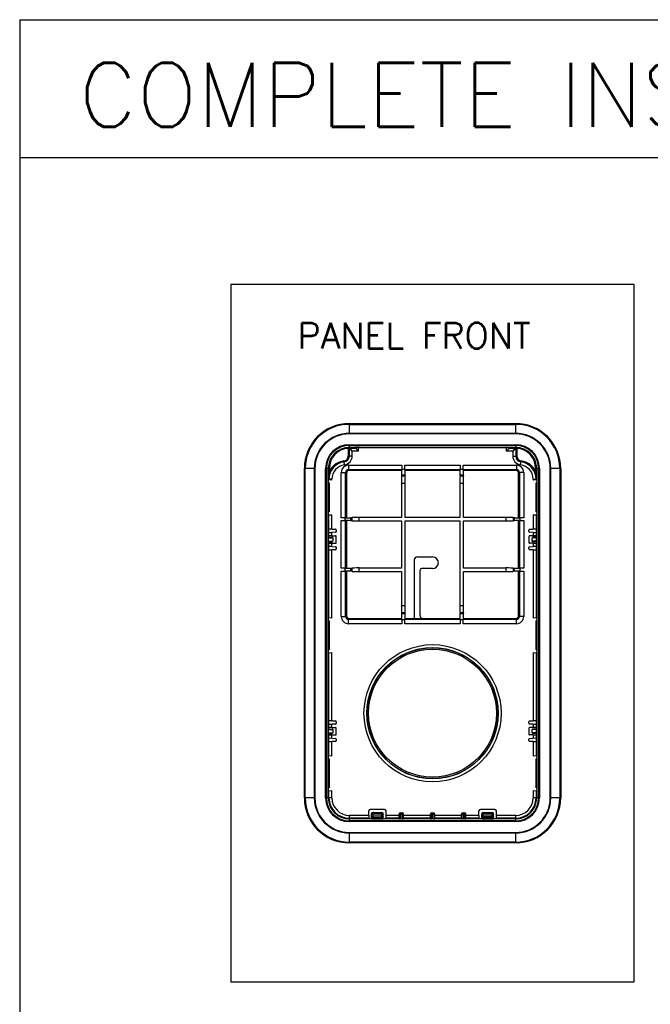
# Model space of a CAD drawing. Header units: millimetres. Extents: x 1095 to 2053, y 0 to 677.
# Tile 11 of 19: x 1568 to 1677, y 134 to 303. Entities that reach past the tile are written whole.
import ezdxf

# ---------------------------------------------------------------- set-up
doc = ezdxf.new("R2010")
doc.units = ezdxf.units.MM
doc.header["$LTSCALE"] = 0.3
doc.layers.add('7_ALL_FEATURES', color=7, linetype='Continuous')
doc.layers.add('AM_0', color=7, linetype='Continuous', lineweight=30)
doc.layers.add('AM_6_Text', color=7, linetype='Continuous', lineweight=20)
doc.styles.add('WHGTXT', font='simplex', dxfattribs={"bigfont": 'whgtxt'})

# ---------------------------------------------------------------- blocks, each defined once
blk = doc.blocks.new('A$C35d038b0')
at = {"layer": '7_ALL_FEATURES', "color": 7, "linetype": 'Continuous'}
for p, q in [((15.5, 140.8), (15.5, 144.4)), ((15.5, 144.4), (72.8, 144.4)), ((15.5, 144.1), (72.8, 144.1)), ((72.8, 140.8), (72.8, 144.4)), ((72.8, 140.99), (15.5, 140.99)), ((72.8, 140.8), (15.5, 140.8)), ((15.1, 136.07), (15.12, 135.82)), ((15.12, 135.82), (15.12, 133.18)), ((15.42, 135.77), (15.42, 133.23)), ((15.49, 135.62), (15.42, 135.77)), ((15.49, 133.15), (15.49, 135.62)), ((16.49, 134.92), (15.49, 135.62)), ((15.5, 135.61), (15.49, 135.62)), ((15.5, 136.08), (15.5, 137.09)), ((15.5, 137.09), (72.8, 137.09)), ((15.5, 136.81), (72.8, 136.81)), ((15.5, 136.15), (18.66, 136.15)), ((15.5, 136.08), (15.72, 136.07)), ((15.79, 135.92), (15.72, 136.07)), ((16.49, 134.92), (15.79, 135.92)), ((15.8, 135.91), (15.79, 135.92)), ((15.79, 135.92), (17.63, 135.92)), ((17.63, 135.92), (17.64, 136.13)), ((18.63, 134.92), (17.63, 135.92)), ((18.63, 134.92), (18.64, 136.15)), ((18.84, 136.15), (69.46, 136.15)), ((69.64, 136.15), (72.8, 136.15)), ((69.67, 134.92), (69.66, 136.15)), ((70.67, 135.92), (69.67, 134.92)), ((70.67, 135.92), (70.66, 136.13)), ((70.67, 135.92), (72.51, 135.92)), ((72.51, 135.92), (71.81, 134.92)), ((72.81, 135.62), (71.81, 134.92)), ((72.51, 135.92), (72.5, 135.91)), ((72.58, 136.07), (72.51, 135.92)), ((72.58, 136.07), (72.8, 136.08)), ((72.8, 137.09), (72.8, 136.08)), ((72.81, 135.62), (72.8, 135.61)), ((72.88, 135.77), (72.81, 135.62)), ((72.81, 135.62), (72.81, 133.15)), ((72.88, 135.77), (72.88, 133.23)), ((73.18, 135.82), (73.2, 136.07)), ((73.18, 135.82), (73.18, 133.18)), ((15.27, 133.18), (15.12, 133.18)), ((15.42, 133.23), (15.42, 133.18)), ((15.47, 133.18), (15.49, 133.15)), ((16.49, 133.15), (15.49, 133.15)), ((16.49, 133.15), (16.49, 134.92)), ((18.63, 134.92), (16.49, 134.92)), ((71.81, 134.92), (69.67, 134.92)), ((71.81, 134.92), (71.81, 133.15)), ((71.81, 133.15), (72.81, 133.15)), ((72.83, 133.18), (72.81, 133.15)), ((72.88, 133.23), (72.88, 133.18)), ((72.89, 133.21), (72.88, 133.23)), ((0, 15.5), (0, 128.9)), ((3.6, 128.9), (0, 128.9)), ((0.3, 15.5), (0.3, 128.9)), ((3.41, 128.9), (3.41, 15.5)), ((3.6, 128.9), (3.6, 15.5)), ((7.31, 15.5), (7.31, 128.9)), ((8.34, 128.9), (7.31, 128.9)), ((7.59, 15.5), (7.59, 128.9)), ((8.25, 15.5), (8.25, 128.9)), ((8.34, 128.9), (8.35, 129.26)), ((8.35, 127.83), (8.34, 128.9)), ((8.65, 127.88), (8.64, 128.95)), ((13.65, 131.24), (13.62, 131.48)), ((13.86, 130.17), (13.74, 131.16)), ((15.21, 130.04), (15.21, 128.54)), ((15.21, 130.04), (33.59, 130.04)), ((33.59, 130.04), (33.59, 128.69)), ((34.61, 128.69), (34.61, 130.04)), ((34.61, 130.04), (53.69, 130.04)), ((53.69, 130.04), (53.69, 128.69)), ((54.71, 128.69), (54.71, 130.04)), ((54.71, 130.04), (73.09, 130.04)), ((73.09, 130.04), (73.09, 128.54)), ((74.44, 130.17), (74.56, 131.16)), ((74.68, 131.48), (74.65, 131.24)), ((79.65, 127.88), (79.66, 128.95)), ((79.96, 128.9), (79.95, 129.22)), ((79.95, 127.83), (79.96, 128.9)), ((80.99, 128.9), (79.96, 128.9)), ((80.05, 128.9), (80.05, 15.5)), ((80.71, 128.9), (80.71, 15.5)), ((80.99, 128.9), (80.99, 15.5)), ((84.7, 15.5), (84.7, 128.9)), ((88.3, 128.9), (84.7, 128.9)), ((84.89, 15.5), (84.89, 128.9)), ((88, 128.9), (88, 15.5)), ((88.3, 128.9), (88.3, 15.5)), ((8.36, 125.27), (8.36, 126.17)), ((12.71, 111.96), (12.71, 127.54)), ((12.71, 127.54), (14.21, 127.54)), ((14.21, 111.96), (14.21, 127.54)), ((14.21, 127.54), (14.5, 127.25)), ((14.5, 127.25), (14.5, 112.05)), ((15.21, 128.54), (15.5, 128.25)), ((15.21, 128.54), (33.59, 128.54)), ((33.5, 128.25), (15.5, 128.25)), ((33.5, 128.25), (33.59, 128.54)), ((33.52, 126.33), (33.58, 126.69)), ((33.52, 126.33), (34.68, 126.33)), ((33.58, 126.69), (34.62, 126.69)), ((33.59, 128.69), (34.61, 128.69)), ((34.61, 128.54), (34.7, 128.25)), ((34.61, 128.54), (53.69, 128.54)), ((34.62, 126.69), (34.68, 126.33)), ((53.6, 128.25), (34.7, 128.25)), ((53.6, 128.25), (53.69, 128.54)), ((53.62, 126.33), (53.68, 126.69)), ((53.62, 126.33), (54.78, 126.33)), ((53.68, 126.69), (54.72, 126.69)), ((53.69, 128.69), (54.71, 128.69)), ((54.71, 128.54), (54.8, 128.25)), ((54.71, 128.54), (73.09, 128.54)), ((54.72, 126.69), (54.78, 126.33)), ((72.8, 128.25), (54.8, 128.25)), ((73.09, 128.54), (72.8, 128.25)), ((74.09, 127.54), (73.8, 127.25)), ((73.8, 112.05), (73.8, 127.25)), ((74.09, 127.54), (74.09, 111.96)), ((75.59, 127.54), (74.09, 127.54)), ((75.59, 127.54), (75.59, 111.96)), ((79.94, 126.17), (79.94, 125.27)), ((8.27, 112.95), (8.27, 124.95)), ((8.48, 124.95), (8.27, 124.95)), ((8.29, 113.95), (8.29, 123.95)), ((8.29, 123.95), (8.5, 123.95)), ((8.36, 125.27), (8.48, 125.21)), ((8.48, 124.95), (8.48, 125.21)), ((9.48, 125.21), (8.48, 125.21)), ((9.48, 124.9), (8.48, 124.95)), ((8.5, 123.95), (8.5, 113.95)), ((9.48, 124.9), (9.48, 125.21)), ((33.51, 123.83), (33.51, 112.04)), ((33.51, 123.83), (34.69, 123.83)), ((34.69, 112.04), (34.69, 123.83)), ((53.61, 123.83), (53.61, 112.04)), ((53.61, 123.83), (54.79, 123.83)), ((54.79, 112.04), (54.79, 123.83)), ((78.82, 125.21), (78.82, 124.9)), ((78.82, 125.21), (79.82, 125.21)), ((79.82, 124.95), (78.82, 124.9)), ((79.8, 113.95), (79.8, 123.95)), ((80.01, 123.95), (79.8, 123.95)), ((79.82, 125.21), (79.94, 125.27)), ((79.82, 125.21), (79.82, 124.95)), ((79.82, 124.95), (80.03, 124.95)), ((80.01, 113.95), (80.01, 123.95)), ((80.03, 124.95), (80.03, 112.95)), ((8.27, 112.95), (8.48, 112.95)), ((8.5, 113.95), (8.29, 113.95)), ((8.48, 112.95), (9.48, 113)), ((8.48, 107.99), (8.48, 112.95)), ((9.48, 107.99), (9.48, 113)), ((14.06, 111.96), (12.71, 111.96)), ((14.06, 110.94), (14.06, 111.96)), ((14.21, 111.96), (14.5, 112.05)), ((16.06, 111.97), (16.42, 112.03)), ((16.06, 110.93), (16.06, 111.97)), ((16.42, 110.87), (16.42, 112.03)), ((18.92, 110.86), (18.92, 112.04)), ((33.51, 112.04), (18.92, 112.04)), ((53.61, 112.04), (34.69, 112.04)), ((69.38, 112.04), (54.79, 112.04)), ((69.38, 112.04), (69.38, 110.86)), ((71.88, 112.03), (71.88, 110.87)), ((71.88, 112.03), (72.24, 111.97)), ((72.24, 111.97), (72.24, 110.93)), ((73.8, 112.05), (74.09, 111.96)), ((74.24, 111.96), (74.24, 110.94)), ((75.59, 111.96), (74.24, 111.96)), ((78.82, 113), (78.82, 107.99)), ((78.82, 113), (79.82, 112.95)), ((79.8, 113.95), (80.01, 113.95)), ((79.82, 112.95), (79.82, 107.99)), ((80.03, 112.95), (79.82, 112.95)), ((12.71, 94.56), (12.71, 110.94)), ((12.71, 110.94), (14.06, 110.94)), ((14.21, 94.56), (14.21, 110.94)), ((14.5, 110.85), (14.21, 110.94)), ((14.5, 110.85), (14.5, 94.65)), ((16.42, 110.87), (16.06, 110.93)), ((18.92, 110.86), (33.51, 110.86)), ((33.51, 110.86), (33.51, 94.64)), ((34.69, 81.67), (34.69, 110.86)), ((34.69, 110.86), (53.61, 110.86)), ((53.61, 110.86), (53.61, 81.67)), ((54.79, 94.64), (54.79, 110.86)), ((54.79, 110.86), (69.38, 110.86)), ((72.24, 110.93), (71.88, 110.87)), ((74.09, 110.94), (73.8, 110.85)), ((73.8, 94.65), (73.8, 110.85)), ((74.09, 110.94), (74.09, 94.56)), ((74.24, 110.94), (75.59, 110.94)), ((75.59, 110.94), (75.59, 94.56)), ((8.28, 103.4), (8.28, 105.5)), ((8.48, 106.91), (8.29, 106.9)), ((8.3, 103.5), (8.3, 105.4)), ((8.3, 105.2), (9.6, 105.2)), ((8.48, 107.99), (8.33, 108)), ((8.48, 105.74), (8.4, 105.7)), ((8.4, 105.2), (8.4, 105.7)), ((8.48, 107.99), (8.48, 107.99)), ((8.48, 105.74), (8.48, 106.91)), ((8.48, 106.91), (8.48, 106.91)), ((9.48, 107.99), (10.71, 107.97)), ((10.71, 106.93), (9.48, 106.9)), ((9.48, 105.75), (9.48, 106.9)), ((9.48, 105.75), (10.7, 105.75)), ((11, 107.67), (11, 107.23)), ((11, 103.45), (11, 105.45)), ((77.3, 107.23), (77.3, 107.67)), ((77.3, 105.45), (77.3, 103.45)), ((77.59, 107.97), (78.82, 107.99)), ((78.82, 106.9), (77.59, 106.93)), ((78.82, 105.75), (77.6, 105.75)), ((80, 105.2), (78.7, 105.2)), ((78.82, 106.9), (78.82, 105.75)), ((79.82, 107.99), (79.97, 108)), ((79.82, 107.99), (79.82, 107.99)), ((79.82, 106.91), (79.82, 106.91)), ((79.82, 106.91), (79.82, 105.74)), ((80.01, 106.9), (79.82, 106.91)), ((79.82, 105.74), (79.9, 105.7)), ((79.9, 105.7), (79.9, 105.2)), ((80, 103.5), (80, 105.4)), ((80.02, 103.4), (80.02, 105.5)), ((8.48, 101.99), (8.29, 102)), ((8.3, 105), (9.8, 105)), ((8.3, 103.9), (9.8, 103.9)), ((8.3, 103.7), (9.6, 103.7)), ((8.4, 103.2), (8.4, 103.7)), ((8.48, 103.16), (8.4, 103.2)), ((8.48, 101.99), (8.48, 103.16)), ((8.48, 101.99), (8.48, 101.99)), ((9.48, 102), (9.48, 103.15)), ((9.48, 103.15), (10.7, 103.15)), ((9.48, 102), (10.71, 101.97)), ((9.8, 105), (9.8, 103.9)), ((77.59, 101.97), (78.82, 102)), ((78.82, 103.15), (77.6, 103.15)), ((78.5, 103.9), (78.5, 105)), ((80, 105), (78.5, 105)), ((80, 103.9), (78.5, 103.9)), ((80, 103.7), (78.7, 103.7)), ((78.82, 103.15), (78.82, 102)), ((79.82, 103.16), (79.9, 103.2)), ((79.82, 103.16), (79.82, 101.99)), ((80.01, 102), (79.82, 101.99)), ((79.82, 101.99), (79.82, 101.99)), ((79.9, 103.7), (79.9, 103.2)), ((8.48, 100.91), (8.33, 100.9)), ((8.48, 77.45), (8.48, 100.91)), ((8.48, 100.91), (8.48, 100.91)), ((10.71, 100.93), (9.48, 100.91)), ((9.48, 77.4), (9.48, 100.91)), ((11, 101.67), (11, 101.23)), ((38.85, 98.45), (44.15, 98.45)), ((77.3, 101.23), (77.3, 101.67)), ((78.82, 100.91), (77.59, 100.93)), ((78.82, 100.91), (78.82, 77.4)), ((79.82, 100.91), (79.82, 100.91)), ((79.82, 100.91), (79.97, 100.9)), ((79.82, 100.91), (79.82, 77.45)), ((37.85, 97.45), (37.85, 77.09)), ((14.06, 94.56), (12.71, 94.56)), ((12.71, 77.96), (12.71, 93.54)), ((12.71, 93.54), (14.06, 93.54)), ((14.06, 93.54), (14.06, 94.56)), ((14.21, 94.56), (14.5, 94.65)), ((14.21, 77.96), (14.21, 93.54)), ((14.5, 93.45), (14.21, 93.54)), ((14.5, 93.45), (14.5, 78.25)), ((16.06, 94.57), (16.42, 94.63)), ((16.06, 93.53), (16.06, 94.57)), ((16.42, 93.47), (16.06, 93.53)), ((16.42, 93.47), (16.42, 94.63)), ((18.92, 93.46), (18.92, 94.64)), ((33.51, 94.64), (18.92, 94.64)), ((18.92, 93.46), (33.51, 93.46)), ((33.51, 93.46), (33.51, 81.67)), ((39.85, 78.25), (39.85, 93.95)), ((44.15, 94.45), (40.35, 94.45)), ((69.38, 94.64), (54.79, 94.64)), ((54.79, 81.67), (54.79, 93.46)), ((54.79, 93.46), (69.38, 93.46)), ((69.38, 94.64), (69.38, 93.46)), ((71.88, 94.63), (71.88, 93.47)), ((71.88, 94.63), (72.24, 94.57)), ((72.24, 93.53), (71.88, 93.47)), ((72.24, 94.57), (72.24, 93.53)), ((73.8, 94.65), (74.09, 94.56)), ((74.09, 93.54), (73.8, 93.45)), ((73.8, 78.25), (73.8, 93.45)), ((74.09, 93.54), (74.09, 77.96)), ((75.59, 94.56), (74.24, 94.56)), ((74.24, 94.56), (74.24, 93.54)), ((74.24, 93.54), (75.59, 93.54)), ((75.59, 93.54), (75.59, 77.96)), ((34.69, 81.67), (33.51, 81.67)), ((54.79, 81.67), (53.61, 81.67)), ((14.21, 77.96), (14.5, 78.25)), ((33.58, 78.81), (33.52, 79.17)), ((34.68, 79.17), (33.52, 79.17)), ((34.62, 78.81), (33.58, 78.81)), ((34.68, 79.17), (34.62, 78.81)), ((54.78, 79.17), (53.62, 79.17)), ((53.68, 78.81), (53.62, 79.17)), ((54.72, 78.81), (53.68, 78.81)), ((54.78, 79.17), (54.72, 78.81)), ((74.09, 77.96), (73.8, 78.25)), ((8.27, 65.45), (8.27, 77.45)), ((8.48, 77.45), (8.27, 77.45)), ((8.29, 66.45), (8.29, 76.45)), ((8.29, 76.45), (8.5, 76.45)), ((9.48, 77.4), (8.48, 77.45)), ((8.5, 76.45), (8.5, 66.45)), ((12.71, 77.96), (14.21, 77.96)), ((15.21, 76.96), (15.5, 77.25)), ((15.21, 75.46), (15.21, 76.96)), ((33.59, 76.96), (15.21, 76.96)), ((33.59, 75.46), (15.21, 75.46)), ((15.5, 77.25), (33.5, 77.25)), ((33.59, 76.96), (33.5, 77.25)), ((33.59, 76.81), (33.59, 75.46)), ((34.61, 76.81), (33.59, 76.81)), ((34.7, 77.25), (34.61, 76.96)), ((53.69, 76.96), (34.61, 76.96)), ((34.61, 75.46), (34.61, 76.81)), ((53.69, 75.46), (34.61, 75.46)), ((34.7, 77.25), (37.85, 77.25)), ((50.45, 77.09), (37.85, 77.09)), ((40.85, 77.25), (53.6, 77.25)), ((50.45, 77.25), (50.45, 77.09)), ((53.69, 76.96), (53.6, 77.25)), ((54.71, 76.81), (53.69, 76.81)), ((53.69, 76.81), (53.69, 75.46)), ((54.8, 77.25), (54.71, 76.96)), ((73.09, 76.96), (54.71, 76.96)), ((54.71, 75.46), (54.71, 76.81)), ((73.09, 75.46), (54.71, 75.46)), ((54.8, 77.25), (72.8, 77.25)), ((73.09, 76.96), (72.8, 77.25)), ((73.09, 75.46), (73.09, 76.96)), ((75.59, 77.96), (74.09, 77.96)), ((79.82, 77.45), (78.82, 77.4)), ((80.01, 76.45), (79.8, 76.45)), ((79.8, 66.45), (79.8, 76.45)), ((79.82, 77.45), (80.03, 77.45)), ((80.01, 66.45), (80.01, 76.45)), ((80.03, 77.45), (80.03, 65.45)), ((8.27, 65.45), (8.48, 65.45)), ((8.5, 66.45), (8.29, 66.45)), ((8.48, 65.45), (9.48, 65.5)), ((8.48, 41.99), (8.48, 65.45)), ((9.48, 41.99), (9.48, 65.5)), ((78.82, 65.5), (79.82, 65.45)), ((78.82, 65.5), (78.82, 41.99)), ((79.8, 66.45), (80.01, 66.45)), ((80.03, 65.45), (79.82, 65.45)), ((79.82, 65.45), (79.82, 41.99)), ((8.48, 40.91), (8.29, 40.9)), ((8.48, 41.99), (8.33, 42)), ((8.48, 41.99), (8.48, 41.99)), ((8.48, 40.91), (8.48, 40.91)), ((8.48, 39.74), (8.48, 40.91)), ((9.48, 41.99), (10.71, 41.97)), ((10.71, 40.93), (9.48, 40.9)), ((9.48, 39.75), (9.48, 40.9)), ((11, 41.67), (11, 41.23)), ((77.3, 41.23), (77.3, 41.67)), ((77.59, 41.97), (78.82, 41.99)), ((78.82, 40.9), (77.59, 40.93)), ((78.82, 40.9), (78.82, 39.75)), ((79.82, 41.99), (79.97, 42)), ((79.82, 41.99), (79.82, 41.99)), ((80.01, 40.9), (79.82, 40.91)), ((79.82, 40.91), (79.82, 39.74)), ((79.82, 40.91), (79.82, 40.91)), ((8.28, 37.4), (8.28, 39.5)), ((8.3, 37.5), (8.3, 39.4)), ((8.3, 39.2), (9.6, 39.2)), ((8.3, 39), (9.8, 39)), ((8.3, 37.9), (9.8, 37.9)), ((8.3, 37.7), (9.6, 37.7)), ((8.48, 39.74), (8.4, 39.7)), ((8.4, 39.2), (8.4, 39.7)), ((8.4, 37.2), (8.4, 37.7)), ((9.48, 39.75), (10.7, 39.75)), ((9.8, 39), (9.8, 37.9)), ((11, 37.45), (11, 39.45)), ((77.3, 39.45), (77.3, 37.45)), ((78.82, 39.75), (77.6, 39.75)), ((80, 39), (78.5, 39)), ((78.5, 37.9), (78.5, 39)), ((80, 37.9), (78.5, 37.9)), ((80, 39.2), (78.7, 39.2)), ((80, 37.7), (78.7, 37.7)), ((79.82, 39.74), (79.9, 39.7)), ((79.9, 39.7), (79.9, 39.2)), ((79.9, 37.7), (79.9, 37.2)), ((80, 37.5), (80, 39.4)), ((80.02, 37.4), (80.02, 39.5)), ((8.48, 35.99), (8.29, 36)), ((8.48, 34.91), (8.33, 34.9)), ((8.48, 37.16), (8.4, 37.2)), ((8.48, 35.99), (8.48, 37.16)), ((8.48, 35.99), (8.48, 35.99)), ((8.48, 34.91), (8.48, 34.91)), ((8.48, 29.95), (8.48, 34.91)), ((9.48, 36), (9.48, 37.15)), ((9.48, 37.15), (10.7, 37.15)), ((9.48, 36), (10.71, 35.97)), ((10.71, 34.93), (9.48, 34.91)), ((9.48, 29.9), (9.48, 34.91)), ((11, 35.67), (11, 35.23)), ((77.3, 35.23), (77.3, 35.67)), ((77.59, 35.97), (78.82, 36)), ((78.82, 34.91), (77.59, 34.93)), ((78.82, 37.15), (77.6, 37.15)), ((78.82, 37.15), (78.82, 36)), ((78.82, 34.91), (78.82, 29.9)), ((79.82, 37.16), (79.9, 37.2)), ((79.82, 37.16), (79.82, 35.99)), ((80.01, 36), (79.82, 35.99)), ((79.82, 35.99), (79.82, 35.99)), ((79.82, 34.91), (79.97, 34.9)), ((79.82, 34.91), (79.82, 29.95)), ((79.82, 34.91), (79.82, 34.91)), ((8.48, 29.95), (8.27, 29.95)), ((8.27, 17.95), (8.27, 29.95)), ((8.29, 28.95), (8.5, 28.95)), ((8.29, 18.95), (8.29, 28.95)), ((9.48, 29.9), (8.48, 29.95)), ((8.5, 28.95), (8.5, 18.95)), ((79.82, 29.95), (78.82, 29.9)), ((80.01, 28.95), (79.8, 28.95)), ((79.8, 18.95), (79.8, 28.95)), ((79.82, 29.95), (80.03, 29.95)), ((80.01, 18.95), (80.01, 28.95)), ((80.03, 29.95), (80.03, 17.95)), ((8.27, 17.95), (8.48, 17.95)), ((8.5, 18.95), (8.29, 18.95)), ((8.48, 17.95), (9.48, 18)), ((8.48, 15.5), (8.48, 17.95)), ((9.48, 15.5), (9.48, 18)), ((78.82, 18), (79.82, 17.95)), ((78.82, 18), (78.82, 15.5)), ((79.8, 18.95), (80.01, 18.95)), ((80.03, 17.95), (79.82, 17.95)), ((79.82, 17.95), (79.82, 15.5)), ((3.6, 15.5), (0, 15.5)), ((9.48, 15.5), (7.31, 15.5)), ((80.99, 15.5), (78.82, 15.5)), ((88.3, 15.5), (84.7, 15.5)), ((22.15, 9.48), (22.15, 11)), ((27.65, 11.5), (22.65, 11.5)), ((23.65, 10.5), (26.65, 10.5)), ((23.65, 8.3), (23.65, 10.5)), ((26.65, 8.3), (26.65, 10.5)), ((28.15, 9.48), (28.15, 11)), ((33.15, 10.4), (33.65, 10.4)), ((33.15, 8.29), (33.15, 10.4)), ((33.65, 8.29), (33.65, 10.4)), ((43.9, 10.4), (44.4, 10.4)), ((43.9, 8.29), (43.9, 10.4)), ((44.4, 8.29), (44.4, 10.4)), ((54.65, 10.4), (55.15, 10.4)), ((54.65, 8.29), (54.65, 10.4)), ((55.15, 8.29), (55.15, 10.4)), ((60.15, 9.48), (60.15, 11)), ((65.65, 11.5), (60.65, 11.5)), ((61.65, 10.5), (64.65, 10.5)), ((61.65, 8.3), (61.65, 10.5)), ((64.65, 8.3), (64.65, 10.5)), ((66.15, 9.48), (66.15, 11)), ((22.15, 9.48), (15.5, 9.48)), ((15.5, 7.31), (15.5, 9.48)), ((22.17, 8.48), (15.5, 8.48)), ((72.8, 8.25), (15.5, 8.25)), ((72.8, 7.59), (15.5, 7.59)), ((72.8, 7.31), (15.5, 7.31)), ((22.17, 8.48), (22.31, 8.34)), ((23.15, 8.34), (22.31, 8.34)), ((23.15, 8.31), (23.15, 10)), ((23.15, 8.7), (27.15, 8.7)), ((23.65, 10.05), (26.65, 10.05)), ((26.65, 9.25), (23.65, 9.25)), ((23.65, 8.3), (26.65, 8.3)), ((27.15, 8.31), (27.15, 10)), ((27.99, 8.34), (27.15, 8.34)), ((28.13, 8.48), (27.99, 8.34)), ((32.65, 8.48), (28.13, 8.48)), ((32.65, 9.48), (28.15, 9.48)), ((32.65, 8.32), (32.65, 9.9)), ((33.15, 9.97), (33.65, 9.97)), ((33.65, 8.29), (33.15, 8.29)), ((34.15, 8.32), (34.15, 9.9)), ((43.4, 9.48), (34.15, 9.48)), ((43.4, 8.48), (34.15, 8.48)), ((43.4, 8.32), (43.4, 9.9)), ((43.9, 9.97), (44.4, 9.97)), ((44.4, 8.29), (43.9, 8.29)), ((44.9, 8.32), (44.9, 9.9)), ((54.15, 9.48), (44.9, 9.48)), ((54.15, 8.48), (44.9, 8.48)), ((54.15, 8.32), (54.15, 9.9)), ((54.65, 9.97), (55.15, 9.97)), ((55.15, 8.29), (54.65, 8.29)), ((55.65, 8.32), (55.65, 9.9)), ((60.15, 9.48), (55.65, 9.48)), ((60.17, 8.48), (55.65, 8.48)), ((60.17, 8.48), (60.31, 8.34)), ((61.15, 8.34), (60.31, 8.34)), ((61.15, 8.31), (61.15, 10)), ((65.15, 8.7), (61.15, 8.7)), ((61.65, 10.05), (64.65, 10.05)), ((64.65, 9.25), (61.65, 9.25)), ((61.65, 8.3), (64.65, 8.3)), ((65.15, 8.31), (65.15, 10)), ((65.99, 8.34), (65.15, 8.34)), ((66.13, 8.48), (65.99, 8.34)), ((72.8, 8.48), (66.13, 8.48)), ((72.8, 9.48), (66.15, 9.48)), ((72.8, 7.31), (72.8, 9.48)), ((15.5, 3.6), (72.8, 3.6)), ((15.5, 0), (15.5, 3.6)), ((15.5, 3.41), (72.8, 3.41)), ((72.8, 0), (72.8, 3.6)), ((72.8, 0.3), (15.5, 0.3)), ((72.8, 0), (15.5, 0))]:
    blk.add_line(p, q, dxfattribs=at)
for radius in [23.61, 22.61, 22.52, 22.03]:
    blk.add_circle((44.15, 44.65), radius, dxfattribs=at)
for centre, radius, start, end in [((15.5, 128.9), 15.5, 90, 180), ((15.5, 128.9), 15.2, 90, 180), ((72.8, 128.9), 15.5, 0, 90), ((72.8, 128.9), 15.2, 0, 90), ((15.5, 128.9), 12.09, 90, 180), ((15.5, 128.9), 11.9, 90, 180), ((72.8, 128.9), 12.09, 0, 90), ((72.8, 128.9), 11.9, 0, 90), ((15.5, 128.9), 8.19, 90, 180), ((15.5, 128.9), 7.91, 90, 180), ((15.5, 128.9), 7.25, 90, 180), ((15.5, 128.92), 7.16, 93.2135, 177.3219), ((15.5, 128.97), 6.86, 93.2143, 180.1765), ((15.72, 135.77), 0.3, 112.5059, 179.9824), ((72.8, 128.9), 8.19, 0, 90), ((72.8, 128.9), 7.91, 0, 90), ((72.8, 128.9), 7.25, 0, 90), ((72.88, 130.4), 5.68, 86.7195, 90.7732), ((73.09, 135.26), 0.57, 94.881, 99.8564), ((72.8, 128.97), 6.86, 359.8234, 86.7858), ((72.8, 128.92), 7.16, 2.4069, 86.7856), ((13.42, 133.17), 1.7, 276.6686, 0.1521), ((13.42, 133.22), 2, 276.6595, 358.8498), ((13.49, 133.15), 2, 277.1139, 0.0048), ((13.49, 133.15), 3, 277.1165, 0.001), ((-4.29, 115.57), 26.46, 41.7189, 41.8702), ((74.81, 133.15), 3, 179.999, 262.8835), ((74.81, 133.15), 2, 179.9952, 262.8861), ((92.59, 115.57), 26.46, 138.1298, 138.281), ((74.88, 133.22), 2, 181.2848, 263.3408), ((74.88, 133.17), 1.7, 179.8478, 263.3315), ((14.34, 125.3), 5.98, 96.6387, 171.7646), ((14.48, 125.21), 6, 97.7436, 179.9977), ((14.34, 125.25), 6.28, 96.622, 155.2045), ((14.48, 125.21), 5, 97.1127, 179.9987), ((15.21, 127.54), 2.5, 89.9971, 180.0029), ((-11.35, 102.48), 38.11, 48.8168, 48.9896), ((14.48, 125.25), 5.95, 97.1198, 97.7525), ((73.09, 127.54), 2.5, 359.9971, 90.0029), ((73.82, 125.21), 5, 0.0013, 82.8873), ((99.65, 102.48), 38.11, 131.0104, 131.1832), ((73.82, 125.23), 5.97, 82.2286, 82.8809), ((73.82, 125.21), 6, 0.0023, 82.2347), ((73.96, 125.3), 5.98, 11.9617, 83.3658), ((73.96, 125.25), 6.28, 24.7979, 83.3757), ((357.57, 129.17), 349.23, 180.2202, 180.4928), ((19.41, 125.33), 11.05, 175.6637, 180.319), ((14.39, 125.29), 6.02, 172.0261, 180.1815), ((19.77, 125.31), 11.41, 175.3298, 175.6794), ((20.08, 125.28), 11.72, 173.6841, 175.3237), ((14.37, 125.29), 6.01, 171.7105, 172.0198), ((24.47, 124.59), 16.17, 168.2438, 169.9165), ((15.21, 127.54), 0.999, 89.9611, 180.039), ((73.09, 127.54), 0.999, 359.9612, 90.039), ((73.93, 125.29), 6.01, 8.3425, 11.9965), ((68.27, 125.28), 11.67, 4.6716, 6.1413), ((73.91, 125.29), 6.03, 359.8265, 8.344), ((68.52, 125.31), 11.42, 4.3176, 4.6671), ((68.89, 125.33), 11.05, 359.6827, 4.335), ((-211.7, 128.81), 291.66, 359.4802, 359.8067), ((9.6, 105), 0.2, 0, 90), ((78.7, 105), 0.2, 90, 180), ((9.6, 103.9), 0.2, 270, 0), ((78.7, 103.9), 0.2, 180, 270), ((38.85, 97.45), 1, 90, 180), ((44.15, 96.45), 2, 270, 90), ((40.35, 93.95), 0.5, 90, 180), ((40.85, 78.25), 1, 180, 270), ((15.21, 77.96), 2.5, 179.9971, 270.0029), ((15.21, 77.96), 0.999, 179.9611, 270.039), ((73.09, 77.96), 2.5, 269.9971, 0.0029), ((73.09, 77.96), 0.999, 269.9612, 0.039), ((9.6, 39), 0.2, 0, 90), ((9.6, 37.9), 0.2, 270, 0), ((78.7, 39), 0.2, 90, 180), ((78.7, 37.9), 0.2, 180, 270), ((15.5, 15.5), 15.5, 180, 270), ((15.5, 15.5), 15.2, 180, 270), ((15.5, 15.5), 12.09, 180, 270), ((15.5, 15.5), 11.9, 180, 270), ((15.5, 15.5), 8.19, 180, 270), ((15.5, 15.5), 7.91, 180, 270), ((15.5, 15.5), 7.25, 180, 270), ((15.5, 15.5), 7.02, 180, 270), ((15.5, 15.5), 6.02, 180, 270), ((72.8, 15.5), 15.5, 270, 0), ((72.8, 15.5), 15.2, 270, 0), ((72.8, 15.5), 12.09, 270, 0), ((72.8, 15.5), 11.9, 270, 0), ((72.8, 15.5), 8.19, 270, 0), ((72.8, 15.5), 7.91, 270, 0), ((72.8, 15.5), 7.25, 270, 0), ((72.8, 15.5), 7.02, 270, 0), ((72.8, 15.5), 6.02, 270, 0), ((23.65, 10), 0.5, 90, 180), ((26.65, 10), 0.5, 0, 90), ((33.15, 9.9), 0.5, 90, 180), ((33.65, 9.9), 0.5, 0, 90), ((43.9, 9.9), 0.5, 90, 180), ((44.4, 9.9), 0.5, 0, 90), ((54.65, 9.9), 0.5, 90, 180), ((55.15, 9.9), 0.5, 0, 90), ((61.65, 10), 0.5, 90, 180), ((64.65, 10), 0.5, 0, 90)]:
    blk.add_arc(centre, radius, start, end, dxfattribs=at)
for centre, major_axis, ratio, start_param, end_param in [((18.63, 135.92), (1, 0), 0.017454, 3.14144, 3.158894), ((18.84, 136.13), (1.2, 0), 0.017452, 1.719321, 3.14144), ((18.83, 135.71), (1.2, 0), 0.366329, 1.567192, 1.715792), ((69.47, 135.71), (1.2, 0), 0.366329, 1.4258, 1.574401), ((69.67, 135.92), (1, 0), 0.017454, -0.017301, 0.000152), ((15.5, 127.25), (0.707, -0.707), 0.999695, 2.356347, 3.926839), ((33.52, 123.83), (0, 2.5), 0.005236, 0.031436, 1.570796), ((33.58, 128.69), (0, 2), 0.005236, -3.110156, -1.570796), ((34.62, 128.69), (0, 2), 0.005236, -4.712389, -3.173029), ((34.68, 123.83), (0, 2.5), 0.005236, -1.570796, -0.031436), ((53.62, 123.83), (0, 2.5), 0.005236, 0.031436, 1.570796), ((53.68, 128.69), (0, 2), 0.005236, -3.110156, -1.570796), ((54.72, 128.69), (0, 2), 0.005236, -4.712389, -3.173029), ((54.78, 123.83), (0, 2.5), 0.005236, -1.570796, -0.031436), ((72.8, 127.25), (-0.707, -0.707), 0.999695, 2.356347, 3.926839), ((14.06, 111.97), (2, 0), 0.005236, -1.570796, -0.031436), ((18.92, 112.03), (2.5, 0), 0.005236, 1.570796, 3.110156), ((69.38, 112.03), (2.5, 0), 0.005236, 0.031436, 1.570796), ((74.24, 111.97), (2, 0), 0.005236, -3.110156, -1.570796), ((14.06, 110.93), (2, 0), 0.005236, 0.031436, 1.570796), ((18.92, 110.87), (2.5, 0), 0.005236, -3.110156, -1.570796), ((69.38, 110.87), (2.5, 0), 0.005236, -1.570796, -0.031436), ((74.24, 110.93), (2, 0), 0.005236, 1.570796, 3.110156), ((8.33, 105.5), (0, 2.5), 0.017452, -0.000305, 1.570492), ((8.33, 105.4), (0, 1.5), 0.017452, 0.000305, 1.571101), ((9.48, 107.98), (1, -0.017), 0.014082, 1.571042, 3.124385), ((9.48, 106.92), (1, 0.017), 0.018516, 3.158723, 4.712066), ((9.48, 105.74), (1, 0), 0.008727, 1.570796, 3.124139), ((10.7, 105.45), (0.268, 0.134), 0.99981, -0.463541, 1.107103), ((10.7, 107.67), (0.236, 0.186), 0.999753, -0.668228, 0.884874), ((10.7, 107.23), (-0.208, 0.217), 0.999682, -3.888032, -2.335007), ((77.6, 107.67), (0.236, -0.186), 0.999753, 2.256719, 3.80982), ((77.6, 107.23), (0.208, 0.217), 0.999682, -3.948179, -2.395153), ((77.6, 105.45), (0.268, -0.134), 0.99981, 2.03449, 3.605134), ((78.82, 107.98), (1, 0.017), 0.014082, 6.300393, 7.853736), ((78.82, 106.92), (1, -0.017), 0.018516, -1.570473, -0.01713), ((78.82, 105.74), (1, 0), 0.008727, 0.328128, 1.570796), ((79.97, 105.5), (0, 2.5), 0.017452, -1.570492, 0.000305), ((79.97, 105.4), (0, 1.5), 0.017452, -1.571101, -0.000305), ((8.33, 103.4), (0, 2.5), 0.017452, -4.712084, -3.141288), ((8.33, 103.5), (0, 1.5), 0.017452, 1.570492, 3.141288), ((9.48, 101.98), (1, -0.017), 0.018516, 1.57112, 3.124463), ((9.48, 103.16), (1, 0), 0.008727, -2.813464, -1.570796), ((10.7, 103.45), (0.268, -0.134), 0.99981, -1.107103, 0.463541), ((10.7, 101.67), (0.208, 0.217), 0.999682, -0.806586, 0.746439), ((77.6, 103.45), (0.268, 0.134), 0.99981, 2.678052, 4.248696), ((77.6, 101.67), (-0.208, 0.217), 0.999682, -0.746439, 0.806586), ((78.82, 103.16), (1, 0), 0.008727, -1.570796, -0.017453), ((78.82, 101.98), (1, 0.017), 0.018516, 6.300315, 7.853658), ((79.97, 103.5), (0, 1.5), 0.017452, -3.141288, -1.570492), ((79.97, 103.4), (0, 2.5), 0.017452, -3.141897, -1.571101), ((9.48, 100.92), (1, 0.017), 0.014082, 3.1588, 4.712143), ((10.7, 101.23), (0.236, -0.186), 0.999753, -0.884874, 0.668228), ((77.6, 101.23), (0.236, 0.186), 0.999753, 2.473365, 4.026467), ((78.82, 100.92), (1, -0.017), 0.014082, -1.57055, -0.017207), ((14.06, 94.57), (2, 0), 0.005236, -1.570796, -0.031436), ((14.06, 93.53), (2, 0), 0.005236, 0.031436, 1.570796), ((18.92, 94.63), (2.5, 0), 0.005236, 1.570796, 3.110156), ((18.92, 93.47), (2.5, 0), 0.005236, -3.110156, -1.570796), ((69.38, 94.63), (2.5, 0), 0.005236, 0.031436, 1.570796), ((69.38, 93.47), (2.5, 0), 0.005236, -1.570796, -0.031436), ((74.24, 94.57), (2, 0), 0.005236, -3.110156, -1.570796), ((74.24, 93.53), (2, 0), 0.005236, 1.570796, 3.110156), ((33.52, 81.67), (0, 2.5), 0.005236, -4.712389, -3.173029), ((34.68, 81.67), (0, 2.5), 0.005236, -3.110156, -1.570796), ((53.62, 81.67), (0, 2.5), 0.005236, -4.712389, -3.173029), ((54.78, 81.67), (0, 2.5), 0.005236, -3.110156, -1.570796), ((15.5, 78.25), (0.707, 0.707), 0.999695, 2.356347, 3.926839), ((33.58, 76.81), (0, 2), 0.005236, -1.570796, -0.031436), ((34.62, 76.81), (0, 2), 0.005236, 0.031436, 1.570796), ((53.68, 76.81), (0, 2), 0.005236, -1.570796, -0.031436), ((54.72, 76.81), (0, 2), 0.005236, 0.031436, 1.570796), ((72.8, 78.25), (-0.707, 0.707), 0.999695, 2.356347, 3.926839), ((8.33, 39.5), (0, 2.5), 0.017452, -0.000305, 1.570492), ((8.33, 39.4), (0, 1.5), 0.017452, 0.000305, 1.571101), ((9.48, 41.98), (1, -0.017), 0.014082, 1.571042, 3.124385), ((9.48, 40.92), (1, 0.017), 0.018516, 3.158723, 4.712066), ((10.7, 41.67), (0.236, 0.186), 0.999753, -0.668228, 0.884874), ((10.7, 41.23), (-0.208, 0.217), 0.999682, -3.888032, -2.335007), ((77.6, 41.67), (0.236, -0.186), 0.999753, 2.256719, 3.80982), ((77.6, 41.23), (0.208, 0.217), 0.999682, -3.948179, -2.395153), ((78.82, 41.98), (1, 0.017), 0.014082, 6.300393, 7.853736), ((78.82, 40.92), (1, -0.017), 0.018516, -1.570473, -0.01713), ((79.97, 39.5), (0, 2.5), 0.017452, -1.570492, 0.000305), ((79.97, 39.4), (0, 1.5), 0.017452, -1.571101, -0.000305), ((8.33, 37.4), (0, 2.5), 0.017452, -4.712084, -3.141288), ((8.33, 37.5), (0, 1.5), 0.017452, 1.570492, 3.141288), ((9.48, 39.74), (1, 0), 0.008727, 1.570796, 3.124139), ((10.7, 39.45), (0.268, 0.134), 0.99981, -0.463541, 1.107103), ((10.7, 37.45), (0.268, -0.134), 0.99981, -1.107103, 0.463541), ((77.6, 39.45), (0.268, -0.134), 0.99981, 2.03449, 3.605134), ((77.6, 37.45), (0.268, 0.134), 0.99981, 2.678052, 4.248696), ((78.82, 39.74), (1, 0), 0.008727, 0.328128, 1.570796), ((79.97, 37.5), (0, 1.5), 0.017452, -3.141288, -1.570492), ((79.97, 37.4), (0, 2.5), 0.017452, -3.141897, -1.571101), ((9.48, 35.98), (1, -0.017), 0.018516, 1.57112, 3.124463), ((9.48, 34.92), (1, 0.017), 0.014082, 3.1588, 4.712143), ((9.48, 37.16), (1, 0), 0.008727, -2.813464, -1.570796), ((10.7, 35.67), (0.208, 0.217), 0.999682, -0.806586, 0.746439), ((10.7, 35.23), (0.236, -0.186), 0.999753, -0.884874, 0.668228), ((77.6, 35.67), (-0.208, 0.217), 0.999682, -0.746439, 0.806586), ((77.6, 35.23), (0.236, 0.186), 0.999753, 2.473365, 4.026467), ((78.82, 37.16), (1, 0), 0.008727, -1.570796, -0.017453), ((78.82, 35.98), (1, 0.017), 0.018516, 6.300315, 7.853658), ((78.82, 34.92), (1, -0.017), 0.014082, -1.57055, -0.017207), ((22.65, 11), (0.354, -0.354), 0.999695, 2.356347, 3.926839), ((27.65, 11), (0.354, 0.354), 0.999695, -0.785246, 0.785246), ((60.65, 11), (0.354, -0.354), 0.999695, 2.356347, 3.926839), ((65.65, 11), (0.354, 0.354), 0.999695, -0.785246, 0.785246), ((22.17, 9.48), (0, 1), 0.017455, -4.712389, -3.159046), ((23.65, 8.31), (0.5, 0), 0.017455, 3.141593, 4.712389), ((26.65, 8.31), (0.5, 0), 0.017455, -1.570796, 0), ((28.13, 9.48), (0, 1), 0.017455, -3.124139, -1.570796), ((33.15, 8.32), (0.5, 0), 0.064215, 3.141593, 4.712389), ((33.65, 8.32), (0.5, 0), 0.064215, -1.570796, 0), ((43.9, 8.32), (0.5, 0), 0.064215, 3.141593, 4.712389), ((44.4, 8.32), (0.5, 0), 0.064215, -1.570796, 0), ((54.65, 8.32), (0.5, 0), 0.064215, 3.141593, 4.712389), ((55.15, 8.32), (0.5, 0), 0.064215, -1.570796, 0), ((60.17, 9.48), (0, 1), 0.017455, -4.712389, -3.159046), ((61.65, 8.31), (0.5, 0), 0.017455, 3.141593, 4.712389), ((64.65, 8.31), (0.5, 0), 0.017455, -1.570796, 0), ((66.13, 9.48), (0, 1), 0.017455, -3.124139, -1.570796)]:
    blk.add_ellipse(centre, major_axis=major_axis, ratio=ratio, start_param=start_param, end_param=end_param, dxfattribs=at)
for points, knots in [([(15.1, 136.07), (15.13, 136.07), (15.27, 136.08), (15.4, 136.08), (15.5, 136.08)], [0, 0, 0, 0, 0.26913, 1, 1, 1, 1]), ([(15.12, 135.82), (15.13, 135.82), (15.2, 135.83), (15.26, 135.82), (15.31, 135.82)], [0, 0, 0, 0, 0.272027, 1, 1, 1, 1]), ([(15.5, 136.08), (15.48, 136.08), (15.43, 136.06), (15.37, 136), (15.32, 135.92), (15.31, 135.85), (15.31, 135.82)], [0, 0, 0, 0, 0.202253, 0.434387, 0.70395, 1, 1, 1, 1]), ([(15.31, 135.82), (15.33, 135.81), (15.37, 135.81), (15.42, 135.78), (15.42, 135.77)], [0, 0, 0, 0, 0.682227, 1, 1, 1, 1]), ([(15.79, 135.92), (15.74, 135.92), (15.62, 135.88), (15.54, 135.79), (15.52, 135.74)], [0, 0, 0, 0, 0.500021, 1, 1, 1, 1]), ([(72.51, 135.92), (72.56, 135.92), (72.68, 135.88), (72.76, 135.79), (72.78, 135.74)], [0, 0, 0, 0, 0.500019, 1, 1, 1, 1]), ([(72.8, 136.08), (72.82, 136.08), (72.87, 136.06), (72.93, 136), (72.98, 135.92), (72.99, 135.85), (72.99, 135.82)], [0, 0, 0, 0, 0.202253, 0.434388, 0.70395, 1, 1, 1, 1]), ([(72.88, 135.77), (72.88, 135.78), (72.93, 135.81), (72.97, 135.81), (72.99, 135.82)], [0, 0, 0, 0, 0.318267, 1, 1, 1, 1]), ([(73.04, 135.82), (73.05, 135.82), (73.1, 135.83), (73.15, 135.82), (73.18, 135.82)], [0, 0, 0, 0, 0.235206, 1, 1, 1, 1]), ([(15.42, 133.23), (15.42, 133.22), (15.4, 133.21), (15.35, 133.19), (15.31, 133.19), (15.27, 133.18)], [0, 0, 0, 0, 0.106728, 0.309561, 1, 1, 1, 1]), ([(73.18, 133.18), (73.12, 133.18), (73.04, 133.18), (72.94, 133.19), (72.91, 133.21), (72.89, 133.21)], [0, 0, 0, 0, 0.614656, 0.847096, 1, 1, 1, 1]), ([(8.64, 128.95), (8.6, 128.95), (8.53, 128.95), (8.44, 128.94), (8.38, 128.93), (8.34, 128.91), (8.34, 128.9)], [0, 0, 0, 0, 0.366512, 0.681291, 0.898906, 1, 1, 1, 1]), ([(79.96, 128.9), (79.96, 128.91), (79.92, 128.93), (79.86, 128.94), (79.77, 128.95), (79.7, 128.95), (79.66, 128.95)], [0, 0, 0, 0, 0.101094, 0.318709, 0.633488, 1, 1, 1, 1]), ([(8.65, 127.88), (8.61, 127.88), (8.54, 127.88), (8.44, 127.87), (8.38, 127.86), (8.35, 127.84), (8.35, 127.83)], [0, 0, 0, 0, 0.366512, 0.681291, 0.898906, 1, 1, 1, 1]), ([(8.43, 126.57), (8.44, 126.64), (8.47, 126.92), (8.52, 127.21), (8.56, 127.42)], [0, 0, 0, 0, 0.248522, 1, 1, 1, 1]), ([(79.95, 127.83), (79.95, 127.84), (79.92, 127.86), (79.86, 127.87), (79.76, 127.88), (79.69, 127.88), (79.65, 127.88)], [0, 0, 0, 0, 0.101094, 0.318709, 0.633488, 1, 1, 1, 1]), ([(79.65, 127.88), (79.68, 127.77), (79.77, 127.32), (79.84, 126.87), (79.87, 126.53)], [0, 0, 0, 0, 0.253085, 1, 1, 1, 1]), ([(23.15, 9.78), (23.15, 9.81), (23.19, 9.9), (23.3, 9.99), (23.46, 10.04), (23.59, 10.05), (23.65, 10.05)], [0, 0, 0, 0, 0.182121, 0.40965, 0.689071, 1, 1, 1, 1]), ([(23.15, 8.97), (23.15, 9.01), (23.19, 9.1), (23.3, 9.18), (23.46, 9.24), (23.59, 9.25), (23.65, 9.25)], [0, 0, 0, 0, 0.182121, 0.40965, 0.689071, 1, 1, 1, 1]), ([(26.65, 10.05), (26.71, 10.05), (26.84, 10.04), (27, 9.99), (27.11, 9.9), (27.15, 9.81), (27.15, 9.78)], [0, 0, 0, 0, 0.310929, 0.59035, 0.817879, 1, 1, 1, 1]), ([(26.65, 9.25), (26.71, 9.25), (26.84, 9.24), (27, 9.18), (27.11, 9.1), (27.15, 9.01), (27.15, 8.97)], [0, 0, 0, 0, 0.310929, 0.59035, 0.817879, 1, 1, 1, 1]), ([(32.65, 9.5), (32.65, 9.56), (32.68, 9.69), (32.79, 9.84), (32.95, 9.95), (33.09, 9.97), (33.15, 9.97)], [0, 0, 0, 0, 0.244962, 0.492904, 0.745003, 1, 1, 1, 1]), ([(33.65, 9.97), (33.71, 9.97), (33.85, 9.95), (34.01, 9.84), (34.12, 9.69), (34.15, 9.56), (34.15, 9.5)], [0, 0, 0, 0, 0.254997, 0.507096, 0.755038, 1, 1, 1, 1]), ([(43.4, 9.5), (43.4, 9.56), (43.43, 9.69), (43.54, 9.84), (43.7, 9.95), (43.84, 9.97), (43.9, 9.97)], [0, 0, 0, 0, 0.244962, 0.492904, 0.745003, 1, 1, 1, 1]), ([(44.4, 9.97), (44.46, 9.97), (44.6, 9.95), (44.76, 9.84), (44.87, 9.69), (44.9, 9.56), (44.9, 9.5)], [0, 0, 0, 0, 0.254997, 0.507096, 0.755038, 1, 1, 1, 1]), ([(54.15, 9.5), (54.15, 9.56), (54.18, 9.69), (54.29, 9.84), (54.45, 9.95), (54.59, 9.97), (54.65, 9.97)], [0, 0, 0, 0, 0.244962, 0.492904, 0.745003, 1, 1, 1, 1]), ([(55.15, 9.97), (55.21, 9.97), (55.35, 9.95), (55.51, 9.84), (55.62, 9.69), (55.65, 9.56), (55.65, 9.5)], [0, 0, 0, 0, 0.254997, 0.507096, 0.755038, 1, 1, 1, 1]), ([(61.15, 9.78), (61.15, 9.81), (61.19, 9.9), (61.3, 9.99), (61.46, 10.04), (61.59, 10.05), (61.65, 10.05)], [0, 0, 0, 0, 0.182121, 0.40965, 0.689071, 1, 1, 1, 1]), ([(61.15, 8.97), (61.15, 9.01), (61.19, 9.1), (61.3, 9.18), (61.46, 9.24), (61.59, 9.25), (61.65, 9.25)], [0, 0, 0, 0, 0.182121, 0.40965, 0.689071, 1, 1, 1, 1]), ([(64.65, 10.05), (64.71, 10.05), (64.84, 10.04), (65, 9.99), (65.11, 9.9), (65.15, 9.81), (65.15, 9.78)], [0, 0, 0, 0, 0.310929, 0.59035, 0.817879, 1, 1, 1, 1]), ([(64.65, 9.25), (64.71, 9.25), (64.84, 9.24), (65, 9.18), (65.11, 9.1), (65.15, 9.01), (65.15, 8.97)], [0, 0, 0, 0, 0.310929, 0.59035, 0.817879, 1, 1, 1, 1])]:
    blk.add_open_spline(points, degree=3, knots=knots, dxfattribs=at)
for points in [[(15.52, 135.74), (15.5, 135.7), (15.49, 135.66), (15.49, 135.62)], [(15.6, 136.05), (15.64, 136.06), (15.68, 136.07), (15.72, 136.07)], [(72.58, 136.07), (72.66, 136.07), (72.74, 136.04), (72.8, 135.98)], [(72.78, 135.74), (72.8, 135.7), (72.81, 135.66), (72.81, 135.62)], [(72.8, 135.98), (72.85, 135.93), (72.88, 135.85), (72.88, 135.77)]]:
    blk.add_open_spline(points, degree=3, dxfattribs=at)

msp = doc.modelspace()

# ---------------------------------------------------------------- linework, layer by layer
msp.add_line((1568.5, 303.26), (1568.5, 120.87))
at = {"layer": 'AM_0'}
for p, q in [((1568.5, 303.26), (1799.24, 303.26)), ((1568.5, 279.55), (1799.24, 279.55)), ((1604.9, 257.66), (1604.9, 137.66)), ((1674.33, 257.66), (1604.9, 257.66)), ((1674.33, 137.66), (1674.33, 257.66)), ((1604.9, 137.66), (1674.33, 137.66))]:
    msp.add_line(p, q, dxfattribs=at)

# ---------------------------------------------------------------- block references
at = {"xscale": 0.5, "yscale": 0.5, "zscale": 0.5}
msp.add_blockref('A$C35d038b0', (1617.54, 161.56), dxfattribs=at)

# ---------------------------------------------------------------- texts
at = {"layer": 'AM_6_Text', "style": 'WHGTXT'}
for s, height, p in [('COMPLETE INSTALLATION', 11.0436, (1578.73, 284.8)), ('PANEL FRONT', 4.4174, (1616.36, 246.66))]:
    msp.add_text(s, height=height, dxfattribs=at).set_placement(p)

doc.saveas('drawing.dxf')
